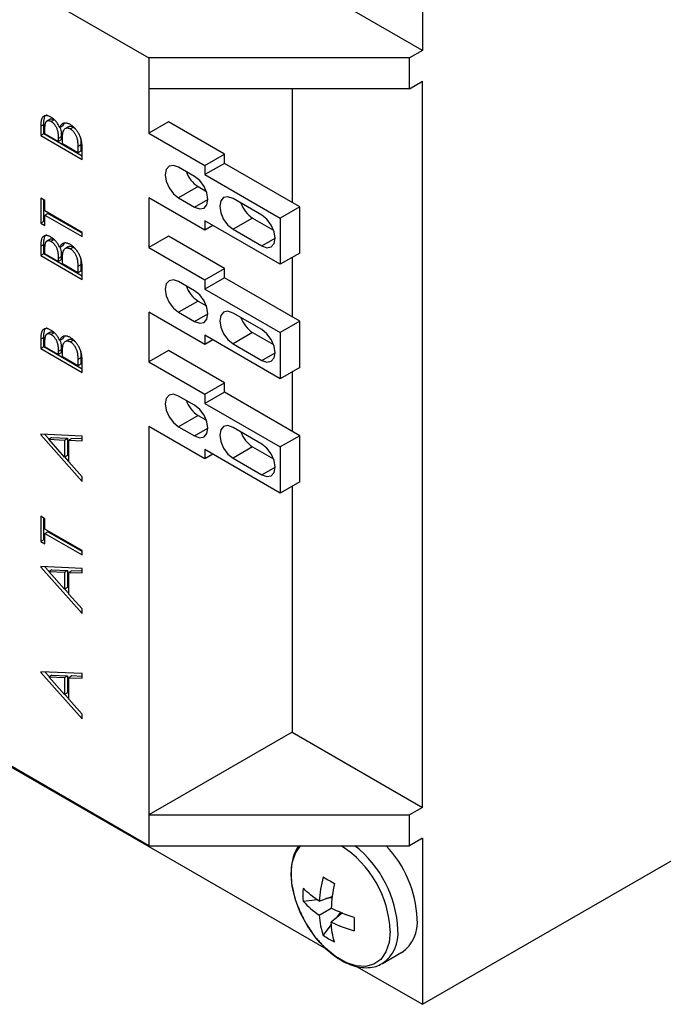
# Model space of a CAD drawing. Header units: inches. Extents: x 1 to 129, y 1 to 99.
# Tile 9 of 13: x 34.05 to 35.88, y 23.86 to 26.67. Entities that reach past the tile are written whole.
import ezdxf

# ---------------------------------------------------------------- set-up
doc = ezdxf.new("R2010")
doc.units = ezdxf.units.IN
doc.header["$LTSCALE"] = 4
doc.header["$MEASUREMENT"] = 0

msp = doc.modelspace()

# ---------------------------------------------------------------- linework, layer by layer
for p, q in [((32.9454, 27.4069), (34.4153, 26.5583)), ((35.1948, 27.0534), (35.1948, 26.5797)), ((35.1948, 26.5797), (35.0007, 26.6918)), ((34.4153, 26.5583), (34.4153, 26.4704)), ((35.1577, 26.5583), (34.4153, 26.5583)), ((35.1948, 26.5797), (35.1577, 26.5583)), ((35.1577, 26.4704), (35.1577, 26.5583)), ((34.4153, 26.4704), (34.4153, 26.344)), ((35.1577, 26.4704), (34.4153, 26.4704)), ((34.8236, 26.4704), (34.8236, 26.1462)), ((35.1577, 26.4704), (35.1948, 26.4919)), ((35.1948, 24.4216), (35.1948, 26.4919)), ((34.1159, 26.368), (34.1074, 26.3631)), ((34.1074, 26.3631), (34.1074, 26.3365)), ((34.1159, 26.3414), (34.1159, 26.368)), ((34.1194, 26.3417), (34.1194, 26.3583)), ((34.1339, 26.3834), (34.1254, 26.3785)), ((34.1453, 26.382), (34.1368, 26.3771)), ((34.1702, 26.3642), (34.1616, 26.3592)), ((34.1702, 26.3642), (34.1748, 26.3718)), ((34.1862, 26.362), (34.1777, 26.3571)), ((34.2003, 26.3607), (34.1918, 26.3558)), ((34.2003, 26.3607), (34.2052, 26.3567)), ((34.471, 26.3761), (34.4153, 26.344)), ((34.6306, 26.284), (34.471, 26.3761)), ((34.1159, 26.3414), (34.1074, 26.3365)), ((34.1074, 26.3365), (34.2252, 26.2685)), ((34.2252, 26.2783), (34.1159, 26.3414)), ((34.1572, 26.3199), (34.1194, 26.3417)), ((34.1658, 26.3331), (34.1572, 26.3281)), ((34.1658, 26.3331), (34.1658, 26.3249)), ((34.4153, 26.344), (34.5749, 26.2519)), ((34.1572, 26.3281), (34.1572, 26.3199)), ((34.1658, 26.3249), (34.1572, 26.3199)), ((34.1693, 26.3129), (34.1693, 26.321)), ((34.2131, 26.2877), (34.1693, 26.3129)), ((34.2217, 26.31), (34.2131, 26.305)), ((34.2131, 26.305), (34.2131, 26.2877)), ((34.2217, 26.31), (34.2217, 26.2926)), ((34.2252, 26.2685), (34.2252, 26.3053)), ((34.2217, 26.2926), (34.2131, 26.2877)), ((34.5749, 26.2519), (34.6306, 26.284)), ((34.6306, 26.2576), (34.6306, 26.284)), ((34.5458, 26.2203), (34.5001, 26.2467)), ((34.6306, 26.2576), (34.5749, 26.2255)), ((34.5749, 26.2519), (34.5749, 26.2255)), ((34.8456, 26.1335), (34.6306, 26.2576)), ((34.5749, 26.2255), (34.7899, 26.1014)), ((34.5558, 26.1912), (34.5001, 26.1591)), ((34.5558, 26.1912), (34.5793, 26.1777)), ((34.1194, 26.1516), (34.1074, 26.1585)), ((34.1074, 26.1585), (34.1074, 26.087)), ((34.1159, 26.0919), (34.1159, 26.1536)), ((34.1194, 26.1219), (34.1194, 26.1516)), ((34.5749, 26.0675), (34.4153, 26.1597)), ((34.4153, 26.1597), (34.4153, 26.0178)), ((34.5001, 26.1591), (34.5458, 26.1327)), ((34.5458, 26.1327), (34.5837, 26.1546)), ((34.7374, 26.1097), (34.6553, 26.1571)), ((34.8456, 26.1335), (34.7899, 26.1014)), ((34.8456, 26.0019), (34.8456, 26.1335)), ((34.2252, 26.0608), (34.1194, 26.1219)), ((34.1194, 26.1097), (34.128, 26.1146)), ((34.1194, 26.08), (34.1194, 26.1097)), ((34.1194, 26.1097), (34.2252, 26.0486)), ((34.2252, 26.0585), (34.128, 26.1146)), ((34.1159, 26.0919), (34.1074, 26.087)), ((34.1074, 26.087), (34.1194, 26.08)), ((34.1194, 26.0899), (34.1159, 26.0919)), ((34.7899, 25.9698), (34.5749, 26.0939)), ((34.5749, 26.0939), (34.5749, 26.0675)), ((34.5978, 26.0807), (34.5749, 26.0675)), ((34.711, 26.1016), (34.6553, 26.0695)), ((34.711, 26.1016), (34.7709, 26.0671)), ((34.7899, 26.1014), (34.7899, 25.9698)), ((34.2252, 26.0486), (34.2252, 26.0608)), ((34.471, 26.05), (34.4153, 26.0178)), ((34.6306, 25.9578), (34.471, 26.05)), ((34.6553, 26.0695), (34.7374, 26.0221)), ((34.1159, 26.026), (34.1074, 26.0211)), ((34.1159, 25.9995), (34.1159, 26.026)), ((34.1339, 26.0415), (34.1254, 26.0365)), ((34.1453, 26.0401), (34.1368, 26.0351)), ((34.1702, 26.0222), (34.1616, 26.0173)), ((34.1702, 26.0222), (34.1748, 26.0299)), ((34.7374, 26.0221), (34.7753, 26.044)), ((34.1074, 26.0211), (34.1074, 25.9945)), ((34.1159, 25.9995), (34.1074, 25.9945)), ((34.1074, 25.9945), (34.2252, 25.9265)), ((34.2252, 25.9364), (34.1159, 25.9995)), ((34.1194, 25.9998), (34.1194, 26.0163)), ((34.1572, 25.978), (34.1194, 25.9998)), ((34.1862, 26.0201), (34.1777, 26.0151)), ((34.2003, 26.0188), (34.1918, 26.0139)), ((34.2003, 26.0188), (34.2052, 26.0148)), ((34.4153, 26.0178), (34.5749, 25.9257)), ((34.8456, 26.0019), (34.7899, 25.9698)), ((34.1658, 25.9911), (34.1572, 25.9862)), ((34.1572, 25.9862), (34.1572, 25.978)), ((34.1658, 25.9829), (34.1572, 25.978)), ((34.1658, 25.9911), (34.1658, 25.9829)), ((34.1693, 25.971), (34.1693, 25.9791)), ((34.2131, 25.9457), (34.1693, 25.971)), ((34.2217, 25.968), (34.2131, 25.9631)), ((34.2217, 25.968), (34.2217, 25.9506)), ((34.8236, 25.9893), (34.8236, 25.82)), ((34.2131, 25.9631), (34.2131, 25.9457)), ((34.2217, 25.9506), (34.2131, 25.9457)), ((34.2252, 25.9265), (34.2252, 25.9633)), ((34.5749, 25.9257), (34.6306, 25.9578)), ((34.6306, 25.9315), (34.6306, 25.9578)), ((34.5458, 25.8941), (34.5001, 25.9205)), ((34.6306, 25.9315), (34.5749, 25.8993)), ((34.5749, 25.9257), (34.5749, 25.8993)), ((34.8456, 25.8074), (34.6306, 25.9315)), ((34.5749, 25.8993), (34.7899, 25.7752)), ((34.5558, 25.865), (34.5001, 25.8329)), ((34.5558, 25.865), (34.5793, 25.8515)), ((34.5749, 25.7414), (34.4153, 25.8335)), ((34.4153, 25.8335), (34.4153, 25.6916)), ((34.5001, 25.8329), (34.5458, 25.8065)), ((34.5458, 25.8065), (34.5837, 25.8284)), ((34.7374, 25.7835), (34.6553, 25.8309)), ((34.8456, 25.8074), (34.7899, 25.7752)), ((34.8456, 25.6758), (34.8456, 25.8074)), ((34.1339, 25.7763), (34.1254, 25.7713)), ((34.1453, 25.7748), (34.1368, 25.7699)), ((34.711, 25.7755), (34.6553, 25.7433)), ((34.711, 25.7755), (34.7709, 25.7409)), ((34.7899, 25.7752), (34.7899, 25.6436)), ((34.1159, 25.7608), (34.1074, 25.7559)), ((34.1074, 25.7559), (34.1074, 25.7293)), ((34.1159, 25.7343), (34.1159, 25.7608)), ((34.1194, 25.7346), (34.1194, 25.7511)), ((34.1702, 25.757), (34.1616, 25.7521)), ((34.1702, 25.757), (34.1748, 25.7647)), ((34.1862, 25.7549), (34.1777, 25.7499)), ((34.2003, 25.7536), (34.1918, 25.7486)), ((34.2003, 25.7536), (34.2052, 25.7496)), ((34.7899, 25.6436), (34.5749, 25.7677)), ((34.5749, 25.7677), (34.5749, 25.7414)), ((34.5978, 25.7545), (34.5749, 25.7414)), ((34.6553, 25.7433), (34.7374, 25.6959)), ((34.1159, 25.7343), (34.1074, 25.7293)), ((34.1074, 25.7293), (34.2252, 25.6613)), ((34.2252, 25.6711), (34.1159, 25.7343)), ((34.1572, 25.7128), (34.1194, 25.7346)), ((34.1658, 25.7259), (34.1572, 25.721)), ((34.1572, 25.721), (34.1572, 25.7128)), ((34.1658, 25.7177), (34.1572, 25.7128)), ((34.1658, 25.7259), (34.1658, 25.7177)), ((34.1693, 25.7058), (34.1693, 25.7139)), ((34.471, 25.7238), (34.4153, 25.6916)), ((34.6306, 25.6316), (34.471, 25.7238)), ((34.7374, 25.6959), (34.7753, 25.7178)), ((34.2131, 25.6805), (34.1693, 25.7058)), ((34.2217, 25.7028), (34.2131, 25.6979)), ((34.2131, 25.6979), (34.2131, 25.6805)), ((34.2217, 25.6854), (34.2131, 25.6805)), ((34.2217, 25.7028), (34.2217, 25.6854)), ((34.2252, 25.6613), (34.2252, 25.6981)), ((34.4153, 25.6916), (34.5749, 25.5995)), ((34.8456, 25.6758), (34.7899, 25.6436)), ((34.8236, 25.6631), (34.8236, 25.4938)), ((34.5749, 25.5995), (34.6306, 25.6316)), ((34.6306, 25.6053), (34.6306, 25.6316)), ((34.6306, 25.6053), (34.5749, 25.5731)), ((34.8456, 25.4812), (34.6306, 25.6053)), ((34.5458, 25.568), (34.5001, 25.5943)), ((34.5749, 25.5995), (34.5749, 25.5731)), ((34.5749, 25.5731), (34.7899, 25.449)), ((34.5558, 25.5388), (34.5001, 25.5067)), ((34.5558, 25.5388), (34.5793, 25.5253)), ((34.4153, 25.5073), (34.4153, 24.4002)), ((34.5749, 25.4152), (34.4153, 25.5073)), ((34.5001, 25.5067), (34.5458, 25.4804)), ((34.5458, 25.4804), (34.5837, 25.5022)), ((34.7374, 25.4574), (34.6553, 25.5047)), ((34.1074, 25.4851), (34.1074, 25.4833)), ((34.2252, 25.4798), (34.1074, 25.4851)), ((34.1074, 25.4833), (34.1102, 25.4849)), ((34.1074, 25.4833), (34.2252, 25.3507)), ((34.131, 25.4712), (34.1192, 25.4845)), ((34.1389, 25.4757), (34.1303, 25.4708)), ((34.1303, 25.4708), (34.1754, 25.4688)), ((34.1754, 25.4202), (34.1303, 25.4708)), ((34.1389, 25.4757), (34.1839, 25.4737)), ((34.1754, 25.4688), (34.1839, 25.4737)), ((34.1754, 25.4688), (34.1754, 25.4202)), ((34.1839, 25.4737), (34.1839, 25.4251)), ((34.196, 25.4732), (34.1874, 25.4682)), ((34.1874, 25.4066), (34.1874, 25.4682)), ((34.1874, 25.4682), (34.2252, 25.4666)), ((34.2252, 25.4719), (34.196, 25.4732)), ((34.2252, 25.4666), (34.2252, 25.4798)), ((34.8456, 25.4812), (34.7899, 25.449)), ((34.8456, 25.3496), (34.8456, 25.4812)), ((34.7899, 25.3174), (34.5749, 25.4415)), ((34.5749, 25.4415), (34.5749, 25.4152)), ((34.711, 25.4493), (34.6553, 25.4171)), ((34.711, 25.4493), (34.7709, 25.4147)), ((34.7899, 25.449), (34.7899, 25.3174)), ((34.1839, 25.4251), (34.1754, 25.4202)), ((34.1874, 25.4078), (34.1761, 25.4206)), ((34.2252, 25.3641), (34.1874, 25.4066)), ((34.5978, 25.4284), (34.5749, 25.4152)), ((34.6553, 25.4171), (34.7374, 25.3698)), ((34.7374, 25.3698), (34.7753, 25.3917)), ((34.2252, 25.3507), (34.2252, 25.3641)), ((34.8456, 25.3496), (34.7899, 25.3174)), ((34.8236, 25.3369), (34.8236, 24.6359)), ((34.1194, 25.2443), (34.1074, 25.2513)), ((34.1074, 25.2513), (34.1074, 25.1797)), ((34.1159, 25.1847), (34.1159, 25.2463)), ((34.1194, 25.2146), (34.1194, 25.2443)), ((34.2252, 25.1536), (34.1194, 25.2146)), ((34.1194, 25.2024), (34.128, 25.2073)), ((34.2252, 25.1512), (34.128, 25.2073)), ((34.1159, 25.1847), (34.1074, 25.1797)), ((34.1074, 25.1797), (34.1194, 25.1728)), ((34.1194, 25.1826), (34.1159, 25.1847)), ((34.1194, 25.1728), (34.1194, 25.2024)), ((34.1194, 25.2024), (34.2252, 25.1414)), ((34.4153, 24.3123), (32.9454, 25.1608)), ((34.2252, 25.1414), (34.2252, 25.1536)), ((34.1074, 25.1082), (34.1074, 25.1065)), ((34.2252, 25.103), (34.1074, 25.1082)), ((34.1074, 25.1065), (34.1102, 25.1081)), ((34.1074, 25.1065), (34.2252, 24.9739)), ((34.131, 25.0943), (34.1192, 25.1077)), ((34.1389, 25.0989), (34.1303, 25.0939)), ((34.1389, 25.0989), (34.1839, 25.0969)), ((34.1754, 25.0919), (34.1839, 25.0969)), ((34.1839, 25.0969), (34.1839, 25.0482)), ((34.196, 25.0963), (34.1874, 25.0914)), ((34.2252, 25.095), (34.196, 25.0963)), ((34.2252, 25.0897), (34.2252, 25.103)), ((34.1303, 25.0939), (34.1754, 25.0919)), ((34.1754, 25.0433), (34.1303, 25.0939)), ((34.1754, 25.0919), (34.1754, 25.0433)), ((34.1874, 25.0297), (34.1874, 25.0914)), ((34.1874, 25.0914), (34.2252, 25.0897)), ((33.1217, 25.0569), (34.9208, 24.0183)), ((34.1839, 25.0482), (34.1754, 25.0433)), ((34.1874, 25.0309), (34.1761, 25.0437)), ((34.2252, 24.9872), (34.1874, 25.0297)), ((34.2252, 24.9739), (34.2252, 24.9872)), ((35.1948, 23.8601), (36.8551, 24.8186)), ((34.1074, 24.8081), (34.1074, 24.8064)), ((34.2252, 24.8029), (34.1074, 24.8081)), ((34.1074, 24.8064), (34.1102, 24.808)), ((34.1074, 24.8064), (34.2252, 24.6738)), ((34.131, 24.7942), (34.1192, 24.8076)), ((34.1389, 24.7988), (34.1303, 24.7938)), ((34.1303, 24.7938), (34.1754, 24.7918)), ((34.1754, 24.7432), (34.1303, 24.7938)), ((34.1389, 24.7988), (34.1839, 24.7968)), ((34.1754, 24.7918), (34.1839, 24.7968)), ((34.1754, 24.7918), (34.1754, 24.7432)), ((34.1839, 24.7968), (34.1839, 24.7481)), ((34.196, 24.7962), (34.1874, 24.7913)), ((34.1874, 24.7296), (34.1874, 24.7913)), ((34.1874, 24.7913), (34.2252, 24.7896)), ((34.2252, 24.7949), (34.196, 24.7962)), ((34.2252, 24.7896), (34.2252, 24.8029)), ((34.1839, 24.7481), (34.1754, 24.7432)), ((34.1874, 24.7308), (34.1761, 24.7436)), ((34.2252, 24.6871), (34.1874, 24.7296)), ((34.2252, 24.6738), (34.2252, 24.6871)), ((34.8236, 24.6359), (34.4153, 24.4002)), ((34.8236, 24.6359), (35.1948, 24.4216)), ((35.1948, 24.4216), (35.1577, 24.4002)), ((34.4153, 24.4002), (34.4153, 24.3123)), ((34.4153, 24.4002), (35.1577, 24.4002)), ((35.1577, 24.3123), (35.1577, 24.4002)), ((34.4153, 24.3123), (35.1577, 24.3123)), ((35.1948, 24.3337), (35.1577, 24.3123)), ((35.1948, 24.3337), (35.1948, 23.8601)), ((34.9005, 24.1541), (34.9394, 24.1688)), ((34.8953, 24.1584), (34.8558, 24.1535)), ((34.9387, 24.1638), (34.92, 24.1615)), ((34.9005, 24.1145), (34.9348, 24.1343)), ((34.967, 24.1211), (34.9348, 24.0947)), ((34.951, 24.108), (34.9623, 24.123)), ((34.9119, 24.0562), (34.9359, 24.088)), ((35.0814, 23.9765), (35.1365, 24.0083)), ((35.0073, 23.9683), (35.1948, 23.8601))]:
    msp.add_line(p, q)
at = {"flags": 128}
for points in [[(34.5001, 26.2467), (34.4856, 26.2517), (34.4733, 26.2493), (34.4651, 26.2399), (34.4622, 26.2248), (34.4651, 26.2063), (34.4733, 26.1874), (34.4856, 26.1708), (34.5001, 26.1591)], [(34.5458, 26.1327), (34.5603, 26.1277), (34.5726, 26.1301), (34.5808, 26.1395), (34.5837, 26.1546), (34.5808, 26.1731), (34.5726, 26.192), (34.5603, 26.2086), (34.5458, 26.2203)], [(34.6553, 26.1571), (34.6408, 26.1621), (34.6285, 26.1598), (34.6203, 26.1503), (34.6174, 26.1352), (34.6203, 26.1168), (34.6285, 26.0978), (34.6408, 26.0812), (34.6553, 26.0695)], [(34.7374, 26.0221), (34.7519, 26.0171), (34.7642, 26.0195), (34.7724, 26.0289), (34.7753, 26.044), (34.7724, 26.0625), (34.7642, 26.0814), (34.7519, 26.098), (34.7374, 26.1097)], [(34.5001, 25.9205), (34.4856, 25.9255), (34.4733, 25.9231), (34.4651, 25.9137), (34.4622, 25.8986), (34.4651, 25.8802), (34.4733, 25.8612), (34.4856, 25.8446), (34.5001, 25.8329)], [(34.5458, 25.8065), (34.5603, 25.8015), (34.5726, 25.8039), (34.5808, 25.8133), (34.5837, 25.8284), (34.5808, 25.8469), (34.5726, 25.8658), (34.5603, 25.8824), (34.5458, 25.8941)], [(34.6553, 25.8309), (34.6408, 25.836), (34.6285, 25.8336), (34.6203, 25.8241), (34.6174, 25.809), (34.6203, 25.7906), (34.6285, 25.7716), (34.6408, 25.755), (34.6553, 25.7433)], [(34.7374, 25.6959), (34.7519, 25.6909), (34.7642, 25.6933), (34.7724, 25.7028), (34.7753, 25.7178), (34.7724, 25.7363), (34.7642, 25.7552), (34.7519, 25.7718), (34.7374, 25.7835)], [(34.5001, 25.5943), (34.4856, 25.5993), (34.4733, 25.597), (34.4651, 25.5875), (34.4622, 25.5724), (34.4651, 25.554), (34.4733, 25.535), (34.4856, 25.5184), (34.5001, 25.5067)], [(34.5458, 25.4804), (34.5603, 25.4753), (34.5726, 25.4777), (34.5808, 25.4872), (34.5837, 25.5023), (34.5808, 25.5207), (34.5726, 25.5396), (34.5603, 25.5562), (34.5458, 25.568)], [(34.6553, 25.5047), (34.6408, 25.5098), (34.6285, 25.5074), (34.6203, 25.4979), (34.6174, 25.4828), (34.6203, 25.4644), (34.6285, 25.4454), (34.6408, 25.4288), (34.6553, 25.4171)], [(34.7374, 25.3698), (34.7519, 25.3647), (34.7642, 25.3671), (34.7724, 25.3766), (34.7753, 25.3917), (34.7724, 25.4101), (34.7642, 25.429), (34.7519, 25.4456), (34.7374, 25.4574)], [(34.9028, 24.0362), (34.8914, 24.0496), (34.8676, 24.0834), (34.8478, 24.1201), (34.8331, 24.1581), (34.824, 24.1958), (34.8209, 24.2314), (34.824, 24.2635), (34.8331, 24.2906), (34.8478, 24.3116), (34.8485, 24.3123)], [(35.103, 24.0685), (35.1, 24.0364), (35.0908, 24.0093), (35.0761, 23.9883), (35.0564, 23.9744), (35.0325, 23.9682), (35.0056, 23.9699), (34.9767, 23.9794), (34.9472, 23.9965), (34.9184, 24.0202), (34.9028, 24.0362)]]:
    msp.add_lwpolyline(points, dxfattribs=at)
for centre, radius, start, end in [((34.6011, 26.2613), 0.0835, 199.1929, 237.1201), ((34.7563, 26.1718), 0.0835, 199.1929, 237.1201), ((34.6011, 25.9352), 0.0835, 199.1929, 237.1201), ((34.7563, 25.8456), 0.0835, 199.1929, 237.1201), ((34.6011, 25.609), 0.0835, 199.1929, 237.1201), ((34.7563, 25.5194), 0.0835, 199.1929, 237.1201), ((34.7973, 24.055), 0.3061, 2.5419, 57.2185), ((34.8004, 24.0577), 0.3249, 2.6261, 51.5922), ((34.8551, 24.0889), 0.3252, 2.7265, 43.375), ((35.0754, 24.0938), 0.1051, 305.5137, 5.7985), ((35.0208, 24.0619), 0.1046, 304.7479, 5.8663)]:
    msp.add_arc(centre, radius, start, end)
for points, knots in [([(34.1366, 26.3894), (34.1352, 26.3902), (34.1324, 26.3917), (34.1284, 26.393), (34.1246, 26.3936), (34.121, 26.3935), (34.1178, 26.3927), (34.1149, 26.3912), (34.1125, 26.3888), (34.111, 26.3863), (34.1099, 26.3839), (34.1092, 26.3818), (34.1086, 26.3794), (34.1082, 26.3767), (34.1078, 26.3737), (34.1076, 26.3704), (34.1074, 26.3669), (34.1074, 26.3643), (34.1074, 26.3631)], [0, 0, 0, 0, 0.077182, 0.152719, 0.226646, 0.301825, 0.376416, 0.449465, 0.522032, 0.596644, 0.635901, 0.678121, 0.723132, 0.771635, 0.82332, 0.878677, 0.937406, 1, 1, 1, 1]), ([(34.1159, 26.368), (34.1161, 26.3745), (34.1164, 26.3845), (34.1203, 26.394), (34.1239, 26.3957), (34.1253, 26.3964)], [0, 0, 0, 0, 0.5412666, 0.8284044, 1, 1, 1, 1]), ([(34.1616, 26.3592), (34.1609, 26.3609), (34.1595, 26.3641), (34.157, 26.3688), (34.1542, 26.3731), (34.1511, 26.3771), (34.1477, 26.3808), (34.1442, 26.3841), (34.1404, 26.3871), (34.1379, 26.3886), (34.1366, 26.3894)], [0, 0, 0, 0, 0.128234, 0.252451, 0.374261, 0.496377, 0.619448, 0.743419, 0.869431, 1, 1, 1, 1]), ([(34.1194, 26.3583), (34.1195, 26.3595), (34.1195, 26.3618), (34.1197, 26.3651), (34.1201, 26.368), (34.1205, 26.3706), (34.1212, 26.3728), (34.122, 26.3748), (34.1229, 26.3763), (34.124, 26.3776), (34.1252, 26.3785), (34.1266, 26.3791), (34.128, 26.3795), (34.1295, 26.3796), (34.1312, 26.3794), (34.133, 26.3789), (34.1348, 26.3782), (34.1361, 26.3775), (34.1368, 26.3771)], [0, 0, 0, 0, 0.09126, 0.176546, 0.255515, 0.32897, 0.397569, 0.460759, 0.520282, 0.5766, 0.630098, 0.682521, 0.733159, 0.78413, 0.835598, 0.888182, 0.942997, 1, 1, 1, 1]), ([(34.134, 26.3833), (34.1341, 26.3835), (34.1353, 26.3846), (34.1387, 26.3847), (34.1425, 26.3836), (34.1447, 26.3824), (34.1453, 26.382)], [0, 0, 0, 0, 0.052879, 0.477839, 0.845195, 1, 1, 1, 1]), ([(34.1368, 26.3771), (34.1378, 26.3765), (34.1397, 26.3753), (34.1425, 26.3728), (34.1453, 26.37), (34.1478, 26.3667), (34.1501, 26.3631), (34.1521, 26.3594), (34.1537, 26.3554), (34.1548, 26.352), (34.1555, 26.3491), (34.1559, 26.3467), (34.1563, 26.3441), (34.1567, 26.3413), (34.1569, 26.3383), (34.1571, 26.3351), (34.1572, 26.3317), (34.1572, 26.3293), (34.1572, 26.3281)], [0, 0, 0, 0, 0.068636, 0.135185, 0.202717, 0.27157, 0.341133, 0.410222, 0.481168, 0.55446, 0.594294, 0.638261, 0.68681, 0.7394, 0.797711, 0.8603, 0.927699, 1, 1, 1, 1]), ([(34.1918, 26.368), (34.1906, 26.3686), (34.1884, 26.3699), (34.1851, 26.3712), (34.182, 26.3721), (34.179, 26.3725), (34.1761, 26.3726), (34.1735, 26.3722), (34.1711, 26.3714), (34.1688, 26.3701), (34.1668, 26.3683), (34.1649, 26.3659), (34.1631, 26.3629), (34.1621, 26.3605), (34.1616, 26.3592)], [0, 0, 0, 0, 0.083354, 0.165113, 0.244471, 0.323858, 0.401709, 0.478603, 0.553616, 0.629777, 0.7097, 0.797086, 0.893943, 1, 1, 1, 1]), ([(34.1623, 26.3596), (34.1631, 26.3571), (34.1659, 26.3477), (34.1658, 26.3392), (34.1658, 26.3331)], [0, 0, 0, 0, 0.2733773, 1, 1, 1, 1]), ([(34.1707, 26.3457), (34.1711, 26.3471), (34.1718, 26.3499), (34.1736, 26.3533), (34.1758, 26.3559), (34.178, 26.3574), (34.1799, 26.3581), (34.1814, 26.3585), (34.183, 26.3586), (34.1846, 26.3585), (34.1863, 26.3581), (34.1881, 26.3576), (34.1899, 26.3569), (34.1911, 26.3562), (34.1918, 26.3558)], [0, 0, 0, 0, 0.143309, 0.277421, 0.405171, 0.529268, 0.589902, 0.649129, 0.707867, 0.764857, 0.822497, 0.880398, 0.939713, 1, 1, 1, 1]), ([(34.1864, 26.3617), (34.1873, 26.3623), (34.1899, 26.364), (34.195, 26.3634), (34.1988, 26.3615), (34.2003, 26.3607)], [0, 0, 0, 0, 0.2543608, 0.7186426, 1, 1, 1, 1]), ([(34.2252, 26.3053), (34.2252, 26.3069), (34.2251, 26.3101), (34.2246, 26.315), (34.2239, 26.3198), (34.2229, 26.3245), (34.2215, 26.3291), (34.2198, 26.3337), (34.2178, 26.3381), (34.2156, 26.3425), (34.2131, 26.3467), (34.2104, 26.3506), (34.2076, 26.3543), (34.2047, 26.3577), (34.2017, 26.3607), (34.1985, 26.3635), (34.1952, 26.3659), (34.1929, 26.3673), (34.1918, 26.368)], [0, 0, 0, 0, 0.074522, 0.145314, 0.213177, 0.278705, 0.342112, 0.404261, 0.466239, 0.52828, 0.589543, 0.648814, 0.707317, 0.764765, 0.82182, 0.879665, 0.93884, 1, 1, 1, 1]), ([(34.1693, 26.321), (34.1693, 26.3225), (34.1693, 26.3253), (34.1694, 26.3293), (34.1695, 26.3329), (34.1697, 26.3362), (34.1698, 26.3391), (34.1701, 26.3416), (34.1703, 26.3438), (34.1706, 26.3451), (34.1707, 26.3457)], [0, 0, 0, 0, 0.170715, 0.328655, 0.473823, 0.605269, 0.722943, 0.828047, 0.920694, 1, 1, 1, 1]), ([(34.1918, 26.3558), (34.1928, 26.3552), (34.1947, 26.3539), (34.1977, 26.3514), (34.2005, 26.3484), (34.2031, 26.345), (34.2055, 26.3412), (34.2076, 26.3373), (34.2094, 26.3332), (34.2105, 26.3297), (34.2113, 26.3267), (34.2118, 26.3242), (34.2122, 26.3215), (34.2125, 26.3187), (34.2128, 26.3155), (34.213, 26.3122), (34.2131, 26.3087), (34.2131, 26.3063), (34.2131, 26.305)], [0, 0, 0, 0, 0.066884, 0.133364, 0.200692, 0.271031, 0.342035, 0.412126, 0.483159, 0.556302, 0.59546, 0.639227, 0.687794, 0.740178, 0.798205, 0.860261, 0.927498, 1, 1, 1, 1]), ([(34.2187, 26.3352), (34.2193, 26.3328), (34.2218, 26.3239), (34.2217, 26.3159), (34.2217, 26.31)], [0, 0, 0, 0, 0.262434, 1, 1, 1, 1]), ([(34.1366, 26.0475), (34.1352, 26.0482), (34.1324, 26.0497), (34.1284, 26.051), (34.1246, 26.0516), (34.121, 26.0515), (34.1178, 26.0507), (34.1149, 26.0492), (34.1125, 26.0468), (34.111, 26.0443), (34.1099, 26.042), (34.1092, 26.0398), (34.1086, 26.0374), (34.1082, 26.0347), (34.1078, 26.0317), (34.1076, 26.0285), (34.1074, 26.0249), (34.1074, 26.0224), (34.1074, 26.0211)], [0, 0, 0, 0, 0.077182, 0.152719, 0.226646, 0.301825, 0.376416, 0.449465, 0.522032, 0.596644, 0.635901, 0.678121, 0.723132, 0.771635, 0.82332, 0.878677, 0.937406, 1, 1, 1, 1]), ([(34.1159, 26.026), (34.1161, 26.0325), (34.1164, 26.0425), (34.1203, 26.052), (34.1239, 26.0537), (34.1253, 26.0544)], [0, 0, 0, 0, 0.541267, 0.828404, 1, 1, 1, 1]), ([(34.1194, 26.0163), (34.1195, 26.0175), (34.1195, 26.0199), (34.1197, 26.0231), (34.1201, 26.026), (34.1205, 26.0286), (34.1212, 26.0308), (34.122, 26.0328), (34.1229, 26.0343), (34.124, 26.0356), (34.1252, 26.0365), (34.1266, 26.0372), (34.128, 26.0375), (34.1295, 26.0376), (34.1312, 26.0374), (34.133, 26.0369), (34.1348, 26.0362), (34.1361, 26.0355), (34.1368, 26.0351)], [0, 0, 0, 0, 0.09126, 0.176546, 0.255515, 0.32897, 0.397569, 0.460759, 0.520282, 0.5766, 0.630098, 0.682521, 0.733159, 0.78413, 0.835598, 0.888182, 0.942997, 1, 1, 1, 1]), ([(34.134, 26.0414), (34.1341, 26.0415), (34.1353, 26.0427), (34.1387, 26.0427), (34.1425, 26.0416), (34.1447, 26.0404), (34.1453, 26.0401)], [0, 0, 0, 0, 0.052879, 0.477839, 0.845195, 1, 1, 1, 1]), ([(34.1616, 26.0173), (34.1609, 26.0189), (34.1595, 26.0221), (34.157, 26.0268), (34.1542, 26.0311), (34.1511, 26.0352), (34.1477, 26.0388), (34.1442, 26.0421), (34.1404, 26.0451), (34.1379, 26.0467), (34.1366, 26.0475)], [0, 0, 0, 0, 0.128234, 0.252451, 0.374261, 0.496377, 0.619448, 0.743419, 0.869431, 1, 1, 1, 1]), ([(34.1368, 26.0351), (34.1378, 26.0345), (34.1397, 26.0333), (34.1425, 26.0308), (34.1453, 26.028), (34.1478, 26.0247), (34.1501, 26.0212), (34.1521, 26.0174), (34.1537, 26.0134), (34.1548, 26.01), (34.1555, 26.0071), (34.1559, 26.0047), (34.1563, 26.0021), (34.1567, 25.9993), (34.1569, 25.9963), (34.1571, 25.9931), (34.1572, 25.9897), (34.1572, 25.9874), (34.1572, 25.9862)], [0, 0, 0, 0, 0.068636, 0.135185, 0.202717, 0.27157, 0.341133, 0.410222, 0.481168, 0.55446, 0.594294, 0.638261, 0.68681, 0.7394, 0.797711, 0.8603, 0.927699, 1, 1, 1, 1]), ([(34.1918, 26.0261), (34.1906, 26.0267), (34.1884, 26.0279), (34.1851, 26.0292), (34.182, 26.0301), (34.179, 26.0306), (34.1761, 26.0306), (34.1735, 26.0302), (34.1711, 26.0294), (34.1688, 26.0282), (34.1668, 26.0264), (34.1649, 26.024), (34.1631, 26.0209), (34.1621, 26.0185), (34.1616, 26.0173)], [0, 0, 0, 0, 0.083354, 0.165113, 0.244471, 0.323858, 0.401709, 0.478603, 0.553616, 0.629777, 0.7097, 0.797086, 0.893943, 1, 1, 1, 1]), ([(34.1864, 26.0197), (34.1873, 26.0203), (34.1899, 26.022), (34.195, 26.0214), (34.1988, 26.0195), (34.2003, 26.0188)], [0, 0, 0, 0, 0.254361, 0.718643, 1, 1, 1, 1]), ([(34.2252, 25.9633), (34.2252, 25.9649), (34.2251, 25.9681), (34.2246, 25.973), (34.2239, 25.9778), (34.2229, 25.9825), (34.2215, 25.9871), (34.2198, 25.9917), (34.2178, 25.9962), (34.2156, 26.0006), (34.2131, 26.0047), (34.2104, 26.0087), (34.2076, 26.0123), (34.2047, 26.0157), (34.2017, 26.0187), (34.1985, 26.0215), (34.1952, 26.024), (34.1929, 26.0254), (34.1918, 26.0261)], [0, 0, 0, 0, 0.074522, 0.145314, 0.213177, 0.278705, 0.342112, 0.404261, 0.466239, 0.52828, 0.589543, 0.648814, 0.707317, 0.764765, 0.82182, 0.879665, 0.93884, 1, 1, 1, 1]), ([(34.1623, 26.0177), (34.1631, 26.0151), (34.1659, 26.0057), (34.1658, 25.9972), (34.1658, 25.9911)], [0, 0, 0, 0, 0.273377, 1, 1, 1, 1]), ([(34.1693, 25.9791), (34.1693, 25.9805), (34.1693, 25.9833), (34.1694, 25.9873), (34.1695, 25.991), (34.1697, 25.9942), (34.1698, 25.9971), (34.1701, 25.9997), (34.1703, 26.0018), (34.1706, 26.0031), (34.1707, 26.0037)], [0, 0, 0, 0, 0.170715, 0.328655, 0.473823, 0.605269, 0.722943, 0.828047, 0.920694, 1, 1, 1, 1]), ([(34.1707, 26.0037), (34.1711, 26.0052), (34.1718, 26.0079), (34.1736, 26.0113), (34.1758, 26.014), (34.178, 26.0154), (34.1799, 26.0162), (34.1814, 26.0165), (34.183, 26.0166), (34.1846, 26.0165), (34.1863, 26.0162), (34.1881, 26.0156), (34.1899, 26.0149), (34.1911, 26.0142), (34.1918, 26.0139)], [0, 0, 0, 0, 0.143309, 0.277421, 0.405171, 0.529268, 0.589902, 0.649129, 0.707867, 0.764857, 0.822497, 0.880398, 0.939713, 1, 1, 1, 1]), ([(34.1918, 26.0139), (34.1928, 26.0132), (34.1947, 26.012), (34.1977, 26.0094), (34.2005, 26.0064), (34.2031, 26.003), (34.2055, 25.9993), (34.2076, 25.9953), (34.2094, 25.9912), (34.2105, 25.9877), (34.2113, 25.9847), (34.2118, 25.9823), (34.2122, 25.9796), (34.2125, 25.9767), (34.2128, 25.9736), (34.213, 25.9703), (34.2131, 25.9667), (34.2131, 25.9643), (34.2131, 25.9631)], [0, 0, 0, 0, 0.066884, 0.133364, 0.200692, 0.271031, 0.342035, 0.412126, 0.483159, 0.556302, 0.59546, 0.639227, 0.687794, 0.740178, 0.798205, 0.860261, 0.927498, 1, 1, 1, 1]), ([(34.2187, 25.9932), (34.2193, 25.9909), (34.2218, 25.982), (34.2217, 25.9739), (34.2217, 25.968)], [0, 0, 0, 0, 0.262434, 1, 1, 1, 1]), ([(34.1366, 25.7823), (34.1352, 25.783), (34.1324, 25.7845), (34.1284, 25.7858), (34.1246, 25.7864), (34.121, 25.7863), (34.1178, 25.7855), (34.1149, 25.784), (34.1125, 25.7816), (34.111, 25.7791), (34.1099, 25.7768), (34.1092, 25.7746), (34.1086, 25.7722), (34.1082, 25.7695), (34.1078, 25.7665), (34.1076, 25.7632), (34.1074, 25.7597), (34.1074, 25.7572), (34.1074, 25.7559)], [0, 0, 0, 0, 0.077182, 0.152719, 0.226646, 0.301825, 0.376416, 0.449465, 0.522032, 0.596644, 0.635901, 0.678121, 0.723132, 0.771635, 0.82332, 0.878677, 0.937406, 1, 1, 1, 1]), ([(34.1159, 25.7608), (34.1161, 25.7673), (34.1164, 25.7773), (34.1203, 25.7868), (34.1239, 25.7885), (34.1253, 25.7892)], [0, 0, 0, 0, 0.541267, 0.828404, 1, 1, 1, 1]), ([(34.1194, 25.7511), (34.1195, 25.7523), (34.1195, 25.7547), (34.1197, 25.7579), (34.1201, 25.7608), (34.1205, 25.7634), (34.1212, 25.7656), (34.122, 25.7676), (34.1229, 25.7691), (34.124, 25.7704), (34.1252, 25.7713), (34.1266, 25.772), (34.128, 25.7723), (34.1295, 25.7724), (34.1312, 25.7722), (34.133, 25.7717), (34.1348, 25.771), (34.1361, 25.7703), (34.1368, 25.7699)], [0, 0, 0, 0, 0.09126, 0.176546, 0.255515, 0.32897, 0.397569, 0.460759, 0.520282, 0.5766, 0.630098, 0.682521, 0.733159, 0.78413, 0.835598, 0.888182, 0.942997, 1, 1, 1, 1]), ([(34.134, 25.7762), (34.1341, 25.7763), (34.1353, 25.7775), (34.1387, 25.7775), (34.1425, 25.7764), (34.1447, 25.7752), (34.1453, 25.7748)], [0, 0, 0, 0, 0.052879, 0.477839, 0.845195, 1, 1, 1, 1]), ([(34.1616, 25.7521), (34.1609, 25.7537), (34.1595, 25.7569), (34.157, 25.7616), (34.1542, 25.7659), (34.1511, 25.77), (34.1477, 25.7736), (34.1442, 25.7769), (34.1404, 25.7799), (34.1379, 25.7815), (34.1366, 25.7823)], [0, 0, 0, 0, 0.128234, 0.252451, 0.374261, 0.496377, 0.619448, 0.743419, 0.869431, 1, 1, 1, 1]), ([(34.1368, 25.7699), (34.1378, 25.7693), (34.1397, 25.7681), (34.1425, 25.7656), (34.1453, 25.7628), (34.1478, 25.7595), (34.1501, 25.756), (34.1521, 25.7522), (34.1537, 25.7482), (34.1548, 25.7448), (34.1555, 25.7419), (34.1559, 25.7395), (34.1563, 25.7369), (34.1567, 25.7341), (34.1569, 25.7311), (34.1571, 25.7279), (34.1572, 25.7245), (34.1572, 25.7222), (34.1572, 25.721)], [0, 0, 0, 0, 0.068636, 0.135185, 0.202717, 0.27157, 0.341133, 0.410222, 0.481168, 0.55446, 0.594294, 0.638261, 0.68681, 0.7394, 0.797711, 0.8603, 0.927699, 1, 1, 1, 1]), ([(34.1918, 25.7609), (34.1906, 25.7615), (34.1884, 25.7627), (34.1851, 25.764), (34.182, 25.7649), (34.179, 25.7654), (34.1761, 25.7654), (34.1735, 25.765), (34.1711, 25.7642), (34.1688, 25.763), (34.1668, 25.7612), (34.1649, 25.7588), (34.1631, 25.7557), (34.1621, 25.7533), (34.1616, 25.7521)], [0, 0, 0, 0, 0.083354, 0.165113, 0.244471, 0.323858, 0.401709, 0.478603, 0.553616, 0.629777, 0.7097, 0.797086, 0.893943, 1, 1, 1, 1]), ([(34.1623, 25.7525), (34.1631, 25.7499), (34.1659, 25.7405), (34.1658, 25.732), (34.1658, 25.7259)], [0, 0, 0, 0, 0.273377, 1, 1, 1, 1]), ([(34.1707, 25.7385), (34.1711, 25.74), (34.1718, 25.7427), (34.1736, 25.7461), (34.1758, 25.7487), (34.178, 25.7502), (34.1799, 25.751), (34.1814, 25.7513), (34.183, 25.7514), (34.1846, 25.7513), (34.1863, 25.751), (34.1881, 25.7504), (34.1899, 25.7497), (34.1911, 25.749), (34.1918, 25.7486)], [0, 0, 0, 0, 0.143309, 0.277421, 0.405171, 0.529268, 0.589902, 0.649129, 0.707867, 0.764857, 0.822497, 0.880398, 0.939713, 1, 1, 1, 1]), ([(34.1864, 25.7545), (34.1873, 25.7551), (34.1899, 25.7568), (34.195, 25.7562), (34.1988, 25.7543), (34.2003, 25.7536)], [0, 0, 0, 0, 0.254361, 0.718643, 1, 1, 1, 1]), ([(34.2252, 25.6981), (34.2252, 25.6997), (34.2251, 25.7029), (34.2246, 25.7078), (34.2239, 25.7126), (34.2229, 25.7173), (34.2215, 25.7219), (34.2198, 25.7265), (34.2178, 25.731), (34.2156, 25.7354), (34.2131, 25.7395), (34.2104, 25.7435), (34.2076, 25.7471), (34.2047, 25.7505), (34.2017, 25.7535), (34.1985, 25.7563), (34.1952, 25.7588), (34.1929, 25.7602), (34.1918, 25.7609)], [0, 0, 0, 0, 0.074522, 0.145314, 0.213177, 0.278705, 0.342112, 0.404261, 0.466239, 0.52828, 0.589543, 0.648814, 0.707317, 0.764765, 0.82182, 0.879665, 0.93884, 1, 1, 1, 1]), ([(34.1918, 25.7486), (34.1928, 25.748), (34.1947, 25.7468), (34.1977, 25.7442), (34.2005, 25.7412), (34.2031, 25.7378), (34.2055, 25.7341), (34.2076, 25.7301), (34.2094, 25.726), (34.2105, 25.7225), (34.2113, 25.7195), (34.2118, 25.7171), (34.2122, 25.7144), (34.2125, 25.7115), (34.2128, 25.7084), (34.213, 25.7051), (34.2131, 25.7015), (34.2131, 25.6991), (34.2131, 25.6979)], [0, 0, 0, 0, 0.066884, 0.133364, 0.200692, 0.271031, 0.342035, 0.412126, 0.483159, 0.556302, 0.59546, 0.639227, 0.687794, 0.740178, 0.798205, 0.860261, 0.927498, 1, 1, 1, 1]), ([(34.1693, 25.7139), (34.1693, 25.7153), (34.1693, 25.7181), (34.1694, 25.7221), (34.1695, 25.7258), (34.1697, 25.729), (34.1698, 25.7319), (34.1701, 25.7345), (34.1703, 25.7366), (34.1706, 25.7379), (34.1707, 25.7385)], [0, 0, 0, 0, 0.170715, 0.328655, 0.473823, 0.605269, 0.722943, 0.828047, 0.920694, 1, 1, 1, 1]), ([(34.2187, 25.728), (34.2193, 25.7257), (34.2218, 25.7168), (34.2217, 25.7087), (34.2217, 25.7028)], [0, 0, 0, 0, 0.262434, 1, 1, 1, 1]), ([(34.8427, 24.3123), (34.84, 24.3086), (34.8324, 24.2981), (34.8251, 24.2767), (34.8204, 24.2498), (34.8204, 24.2217), (34.8231, 24.1968), (34.827, 24.1813), (34.8285, 24.1754)], [0, 0, 0, 0, 0.109924, 0.312958, 0.513097, 0.706091, 0.887813, 1, 1, 1, 1]), ([(34.8296, 24.1711), (34.8301, 24.1689), (34.8321, 24.1598), (34.838, 24.1434), (34.8459, 24.1232), (34.8528, 24.1105), (34.8559, 24.1046)], [0, 0, 0, 0, 0.097014, 0.409507, 0.728058, 1, 1, 1, 1]), ([(34.8622, 24.0924), (34.8692, 24.0811), (34.8791, 24.0653), (34.8932, 24.047), (34.8999, 24.0398), (34.903, 24.0364)], [0, 0, 0, 0, 0.564602, 0.793428, 1, 1, 1, 1]), ([(34.903, 24.0364), (34.9056, 24.0334), (34.9139, 24.0239), (34.9295, 24.0097), (34.9497, 23.9939), (34.9714, 23.9808), (34.994, 23.971), (35.0171, 23.9651), (35.0402, 23.9638), (35.0619, 23.9669), (35.0743, 23.9733), (35.08, 23.9763)], [0, 0, 0, 0, 0.047969, 0.156766, 0.271995, 0.390757, 0.512288, 0.636007, 0.761822, 0.890587, 1, 1, 1, 1])]:
    msp.add_open_spline(points, degree=3, knots=knots)
for points in [[(34.9119, 24.2232), (34.9058, 24.1995), (34.902, 24.1765), (34.9005, 24.1541)], [(34.9119, 24.2232), (34.9221, 24.2172), (34.9329, 24.211), (34.9442, 24.2046)], [(34.9442, 24.2046), (34.9391, 24.1803), (34.936, 24.1568), (34.9348, 24.1343)], [(34.8558, 24.1535), (34.8547, 24.1659), (34.8547, 24.1783), (34.8558, 24.1908)], [(34.9005, 24.1541), (34.883, 24.1656), (34.8681, 24.1778), (34.8558, 24.1908)], [(34.8558, 24.1535), (34.8681, 24.1393), (34.883, 24.1263), (34.9005, 24.1145)], [(34.9005, 24.1145), (34.902, 24.0935), (34.9058, 24.0741), (34.9119, 24.0562)], [(35.0004, 24.1073), (34.9768, 24.1151), (34.9549, 24.1241), (34.9348, 24.1343)], [(34.9442, 24.0376), (34.9391, 24.0548), (34.936, 24.0738), (34.9348, 24.0947)], [(34.9348, 24.0947), (34.9549, 24.0848), (34.9768, 24.0765), (35.0004, 24.07)], [(35.0004, 24.1073), (35.0003, 24.0943), (35.0003, 24.0818), (35.0004, 24.07)], [(34.9442, 24.0376), (34.9329, 24.0429), (34.9221, 24.0491), (34.9119, 24.0562)]]:
    msp.add_open_spline(points, degree=3)

doc.saveas('drawing.dxf')
